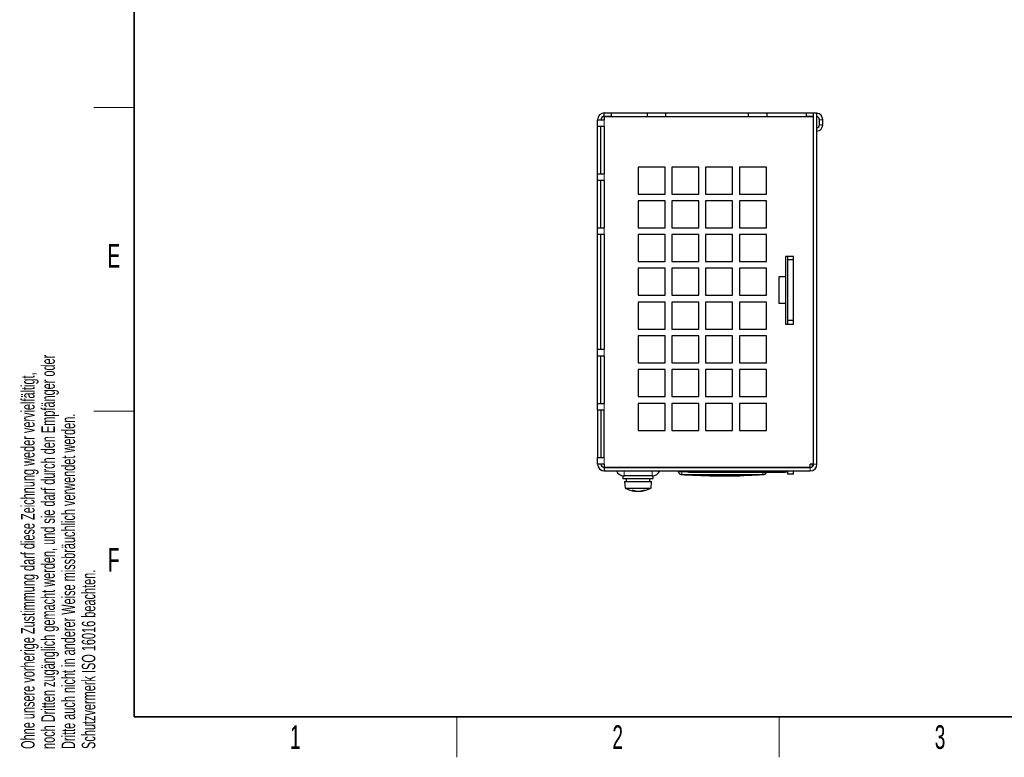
# Model space of a CAD drawing. Header units: millimetres. Extents: x 5 to 418, y 2 to 292.
# Tile 1 of 13: x 9 to 155, y 6 to 115. Entities that reach past the tile are written whole.
import ezdxf

# ---------------------------------------------------------------- set-up
doc = ezdxf.new("R2010")
doc.units = ezdxf.units.MM
doc.layers.add('SLD-0', color=7, linetype='Continuous')
doc.styles.add('SLDTEXTSTYLE0', font='TXT', dxfattribs={"width": 0.605})

msp = doc.modelspace()

# ---------------------------------------------------------------- linework, layer by layer
at = {"color": 7, "linetype": 'Continuous', "lineweight": 25}
for p, q in [((95.621, 100.9145), (95.621, 101.4145)), ((95.621, 101.4145), (96.621, 101.4145)), ((96.621, 100.9145), (95.621, 100.9145)), ((95.621, 100.8645), (95.621, 100.4145)), ((126.571, 100.8645), (95.621, 100.8645)), ((96.621, 101.4145), (96.621, 100.9145)), ((96.621, 101.4145), (101.996, 101.4145)), ((96.621, 100.9145), (101.996, 100.9145)), ((101.996, 100.9145), (101.996, 101.4145)), ((101.996, 101.4145), (104.746, 101.4145)), ((101.996, 100.9145), (104.746, 100.9145)), ((104.746, 101.4145), (116.996, 101.4145)), ((104.746, 100.9145), (104.746, 101.4145)), ((104.746, 100.9145), (116.996, 100.9145)), ((116.996, 100.9145), (116.996, 101.4145)), ((116.996, 101.4145), (119.746, 101.4145)), ((116.996, 100.9145), (119.746, 100.9145)), ((119.746, 100.9145), (119.746, 101.4145)), ((119.746, 101.4145), (125.571, 101.4145)), ((119.746, 100.9145), (125.571, 100.9145)), ((122.771, 100.9145), (122.771, 100.8645)), ((123.621, 100.8645), (123.621, 100.9145)), ((125.571, 100.9145), (125.571, 101.4145)), ((125.571, 101.4145), (126.571, 101.4145)), ((126.571, 100.9145), (125.571, 100.9145)), ((126.471, 100.9145), (126.471, 100.8645)), ((126.571, 101.4145), (126.571, 100.9145)), ((126.571, 101.4145), (126.621, 101.4145)), ((126.571, 100.9145), (126.621, 100.9145)), ((126.571, 100.8645), (126.571, 49.4145)), ((126.621, 101.4145), (127.121, 101.4145)), ((126.621, 49.4145), (126.621, 101.4145)), ((127.121, 49.4145), (127.121, 101.4145)), ((94.621, 99.4145), (94.621, 100.4145)), ((94.621, 100.4145), (95.621, 100.4145)), ((95.621, 99.4145), (94.621, 99.4145)), ((94.621, 92.4145), (94.621, 99.4145)), ((95.121, 92.4145), (95.121, 99.4145)), ((95.621, 99.4145), (95.621, 92.4145)), ((126.571, 99.4047), (126.621, 99.3758)), ((127.471, 99.6645), (127.471, 100.4145)), ((127.971, 99.6645), (127.971, 100.4145)), ((126.571, 98.8278), (126.621, 98.8028)), ((126.571, 95.5645), (126.621, 95.5645)), ((104.621, 93.4145), (100.621, 93.4145)), ((100.621, 93.4145), (100.621, 89.4145)), ((104.621, 89.4145), (104.621, 93.4145)), ((109.621, 93.4145), (105.621, 93.4145)), ((105.621, 93.4145), (105.621, 89.4145)), ((109.621, 89.4145), (109.621, 93.4145)), ((114.621, 93.4145), (110.621, 93.4145)), ((110.621, 93.4145), (110.621, 89.4145)), ((114.621, 89.4145), (114.621, 93.4145)), ((119.621, 93.4145), (115.621, 93.4145)), ((115.621, 93.4145), (115.621, 89.4145)), ((119.621, 89.4145), (119.621, 93.4145)), ((94.621, 91.4145), (94.621, 92.4145)), ((94.621, 92.4145), (95.621, 92.4145)), ((95.621, 91.4145), (94.621, 91.4145)), ((94.621, 84.4145), (94.621, 91.4145)), ((95.121, 84.4145), (95.121, 91.4145)), ((95.621, 91.4145), (95.621, 84.4145)), ((100.621, 89.4145), (104.621, 89.4145)), ((105.621, 89.4145), (109.621, 89.4145)), ((110.621, 89.4145), (114.621, 89.4145)), ((115.621, 89.4145), (119.621, 89.4145)), ((104.621, 88.4145), (100.621, 88.4145)), ((100.621, 88.4145), (100.621, 84.4145)), ((104.621, 84.4145), (104.621, 88.4145)), ((109.621, 88.4145), (105.621, 88.4145)), ((105.621, 88.4145), (105.621, 84.4145)), ((109.621, 84.4145), (109.621, 88.4145)), ((114.621, 88.4145), (110.621, 88.4145)), ((110.621, 88.4145), (110.621, 84.4145)), ((114.621, 84.4145), (114.621, 88.4145)), ((119.621, 88.4145), (115.621, 88.4145)), ((115.621, 88.4145), (115.621, 84.4145)), ((119.621, 84.4145), (119.621, 88.4145)), ((94.621, 83.4145), (94.621, 84.4145)), ((94.621, 84.4145), (95.621, 84.4145)), ((95.621, 83.4145), (94.621, 83.4145)), ((94.621, 66.4145), (94.621, 83.4145)), ((95.121, 66.4145), (95.121, 83.4145)), ((95.621, 83.4145), (95.621, 66.4145)), ((100.621, 84.4145), (104.621, 84.4145)), ((104.621, 83.4145), (100.621, 83.4145)), ((100.621, 83.4145), (100.621, 79.4145)), ((104.621, 79.4145), (104.621, 83.4145)), ((105.621, 84.4145), (109.621, 84.4145)), ((109.621, 83.4145), (105.621, 83.4145)), ((105.621, 83.4145), (105.621, 79.4145)), ((109.621, 79.4145), (109.621, 83.4145)), ((110.621, 84.4145), (114.621, 84.4145)), ((114.621, 83.4145), (110.621, 83.4145)), ((110.621, 83.4145), (110.621, 79.4145)), ((114.621, 79.4145), (114.621, 83.4145)), ((115.621, 84.4145), (119.621, 84.4145)), ((119.621, 83.4145), (115.621, 83.4145)), ((115.621, 83.4145), (115.621, 79.4145)), ((119.621, 79.4145), (119.621, 83.4145)), ((100.621, 79.4145), (104.621, 79.4145)), ((105.621, 79.4145), (109.621, 79.4145)), ((110.621, 79.4145), (114.621, 79.4145)), ((115.621, 79.4145), (119.621, 79.4145)), ((123.621, 80.1645), (122.471, 80.1645)), ((122.471, 80.1645), (122.471, 77.1488)), ((122.771, 80.1645), (122.771, 79.6645)), ((123.621, 79.6645), (122.771, 79.6645)), ((122.771, 79.6645), (122.771, 70.6645)), ((123.621, 79.6645), (123.621, 80.1645)), ((123.621, 70.6645), (123.621, 79.6645)), ((104.621, 78.4145), (100.621, 78.4145)), ((100.621, 78.4145), (100.621, 74.4145)), ((104.621, 74.4145), (104.621, 78.4145)), ((109.621, 78.4145), (105.621, 78.4145)), ((105.621, 78.4145), (105.621, 74.4145)), ((109.621, 74.4145), (109.621, 78.4145)), ((114.621, 78.4145), (110.621, 78.4145)), ((110.621, 78.4145), (110.621, 74.4145)), ((114.621, 74.4145), (114.621, 78.4145)), ((119.621, 78.4145), (115.621, 78.4145)), ((115.621, 78.4145), (115.621, 74.4145)), ((119.621, 74.4145), (119.621, 78.4145)), ((122.471, 77.1488), (121.471, 77.1488)), ((121.471, 77.1488), (121.471, 73.1802)), ((122.471, 77.1488), (122.471, 73.1802)), ((100.621, 74.4145), (104.621, 74.4145)), ((105.621, 74.4145), (109.621, 74.4145)), ((110.621, 74.4145), (114.621, 74.4145)), ((115.621, 74.4145), (119.621, 74.4145)), ((104.621, 73.4145), (100.621, 73.4145)), ((100.621, 73.4145), (100.621, 69.4145)), ((104.621, 69.4145), (104.621, 73.4145)), ((109.621, 73.4145), (105.621, 73.4145)), ((105.621, 73.4145), (105.621, 69.4145)), ((109.621, 69.4145), (109.621, 73.4145)), ((114.621, 73.4145), (110.621, 73.4145)), ((110.621, 73.4145), (110.621, 69.4145)), ((114.621, 69.4145), (114.621, 73.4145)), ((119.621, 73.4145), (115.621, 73.4145)), ((115.621, 73.4145), (115.621, 69.4145)), ((119.621, 69.4145), (119.621, 73.4145)), ((122.471, 73.1802), (121.471, 73.1802)), ((122.471, 73.1802), (122.471, 70.1645)), ((122.471, 70.1645), (123.621, 70.1645)), ((123.621, 70.6645), (122.771, 70.6645)), ((122.771, 70.6645), (122.771, 70.1645)), ((123.621, 70.1645), (123.621, 70.6645)), ((100.621, 69.4145), (104.621, 69.4145)), ((105.621, 69.4145), (109.621, 69.4145)), ((110.621, 69.4145), (114.621, 69.4145)), ((115.621, 69.4145), (119.621, 69.4145)), ((104.621, 68.4145), (100.621, 68.4145)), ((100.621, 68.4145), (100.621, 64.4145)), ((104.621, 64.4145), (104.621, 68.4145)), ((109.621, 68.4145), (105.621, 68.4145)), ((105.621, 68.4145), (105.621, 64.4145)), ((109.621, 64.4145), (109.621, 68.4145)), ((114.621, 68.4145), (110.621, 68.4145)), ((110.621, 68.4145), (110.621, 64.4145)), ((114.621, 64.4145), (114.621, 68.4145)), ((119.621, 68.4145), (115.621, 68.4145)), ((115.621, 68.4145), (115.621, 64.4145)), ((119.621, 64.4145), (119.621, 68.4145)), ((94.621, 65.4145), (94.621, 66.4145)), ((94.621, 66.4145), (95.621, 66.4145)), ((95.621, 65.4145), (94.621, 65.4145)), ((94.621, 58.4145), (94.621, 65.4145)), ((95.121, 58.4145), (95.121, 65.4145)), ((95.621, 65.4145), (95.621, 58.4145)), ((100.621, 64.4145), (104.621, 64.4145)), ((105.621, 64.4145), (109.621, 64.4145)), ((110.621, 64.4145), (114.621, 64.4145)), ((115.621, 64.4145), (119.621, 64.4145)), ((104.621, 63.4145), (100.621, 63.4145)), ((100.621, 63.4145), (100.621, 59.4145)), ((104.621, 59.4145), (104.621, 63.4145)), ((109.621, 63.4145), (105.621, 63.4145)), ((105.621, 63.4145), (105.621, 59.4145)), ((109.621, 59.4145), (109.621, 63.4145)), ((114.621, 63.4145), (110.621, 63.4145)), ((110.621, 63.4145), (110.621, 59.4145)), ((114.621, 59.4145), (114.621, 63.4145)), ((119.621, 63.4145), (115.621, 63.4145)), ((115.621, 63.4145), (115.621, 59.4145)), ((119.621, 59.4145), (119.621, 63.4145)), ((94.621, 57.4145), (94.621, 58.4145)), ((94.621, 58.4145), (95.621, 58.4145)), ((100.621, 59.4145), (104.621, 59.4145)), ((104.621, 58.4145), (100.621, 58.4145)), ((100.621, 58.4145), (100.621, 54.4145)), ((104.621, 54.4145), (104.621, 58.4145)), ((105.621, 59.4145), (109.621, 59.4145)), ((109.621, 58.4145), (105.621, 58.4145)), ((105.621, 58.4145), (105.621, 54.4145)), ((109.621, 54.4145), (109.621, 58.4145)), ((110.621, 59.4145), (114.621, 59.4145)), ((114.621, 58.4145), (110.621, 58.4145)), ((110.621, 58.4145), (110.621, 54.4145)), ((114.621, 54.4145), (114.621, 58.4145)), ((115.621, 59.4145), (119.621, 59.4145)), ((119.621, 58.4145), (115.621, 58.4145)), ((115.621, 58.4145), (115.621, 54.4145)), ((119.621, 54.4145), (119.621, 58.4145)), ((95.621, 57.4145), (94.621, 57.4145)), ((94.621, 57.4145), (94.621, 50.4145)), ((95.121, 57.4145), (95.121, 50.4145)), ((95.621, 50.4145), (95.621, 57.4145)), ((100.621, 54.4145), (104.621, 54.4145)), ((105.621, 54.4145), (109.621, 54.4145)), ((110.621, 54.4145), (114.621, 54.4145)), ((115.621, 54.4145), (119.621, 54.4145)), ((94.621, 49.4145), (94.621, 50.4145)), ((94.621, 50.4145), (95.621, 50.4145)), ((95.621, 49.4145), (94.621, 49.4145)), ((95.621, 49.4145), (95.621, 48.9645)), ((95.621, 48.9645), (126.121, 48.9645)), ((95.621, 48.9145), (95.621, 48.4145)), ((95.621, 48.9145), (126.121, 48.9145)), ((95.621, 48.4145), (126.121, 48.4145)), ((97.296, 48.9145), (97.296, 48.9645)), ((98.046, 48.9145), (98.046, 48.9645)), ((103.196, 48.9645), (103.196, 48.9145)), ((103.946, 48.9645), (103.946, 48.9145)), ((106.621, 48.4145), (106.621, 48.2585)), ((107.771, 48.9145), (107.771, 48.9645)), ((108.121, 48.239), (122.421, 48.239)), ((108.121, 48.2381), (122.421, 48.2381)), ((122.771, 48.9645), (122.771, 48.9145)), ((122.771, 48.4145), (122.771, 47.9145)), ((123.621, 48.9145), (123.621, 48.9645)), ((123.621, 47.9145), (123.621, 48.4145)), ((126.571, 49.4145), (126.121, 49.4145)), ((126.121, 48.9645), (126.121, 49.4145)), ((126.471, 49.0645), (126.471, 49.4145)), ((126.4781, 49.0645), (126.471, 49.0645)), ((98.371, 47.6645), (98.371, 47.2645)), ((98.371, 47.6645), (98.546, 47.6645)), ((98.371, 47.2645), (102.871, 47.2645)), ((102.696, 47.6645), (98.546, 47.6645)), ((98.621, 46.8645), (98.696, 45.8645)), ((98.621, 46.8645), (102.621, 46.8645)), ((98.871, 47.2645), (98.871, 46.8645)), ((102.371, 46.8645), (102.371, 47.2645)), ((102.546, 45.8645), (102.621, 46.8645)), ((102.696, 47.6645), (102.871, 47.6645)), ((102.871, 47.2645), (102.871, 47.6645)), ((106.9509, 47.8936), (107.5656, 47.8561)), ((107.498, 47.8494), (108.6654, 47.7965)), ((107.5658, 47.8822), (108.6655, 47.8481)), ((107.5658, 47.8722), (107.5658, 47.8822)), ((108.6655, 47.8381), (107.5658, 47.8722)), ((108.6648, 47.7933), (108.739, 47.7893)), ((108.7393, 47.7938), (108.6649, 47.7927)), ((108.6655, 47.8381), (108.6655, 47.8481)), ((108.6655, 47.7942), (108.6655, 47.8228)), ((108.6655, 47.8042), (109.9169, 47.816)), ((109.9169, 47.806), (108.6655, 47.7942)), ((108.736, 47.7933), (109.9409, 47.7388)), ((109.9169, 47.816), (114.7157, 47.7886)), ((109.9169, 47.806), (109.9169, 47.816)), ((114.7157, 47.7786), (109.9169, 47.806)), ((109.9169, 47.7282), (110.1994, 47.7347)), ((110.0669, 47.7331), (110.1991, 47.7271)), ((110.1954, 47.7238), (111.2286, 47.6892)), ((111.2286, 47.6857), (111.2286, 47.7707)), ((112.4735, 47.6914), (114.7157, 47.7039)), ((112.4735, 47.6744), (115.0633, 47.6965)), ((112.4735, 47.6644), (112.4735, 47.6914)), ((115.0633, 47.6865), (112.4735, 47.6644)), ((114.7157, 47.7786), (114.7157, 47.7886)), ((114.7157, 47.7039), (114.7157, 47.7583)), ((115.0633, 47.7931), (117.7082, 47.8519)), ((117.7082, 47.8419), (115.0633, 47.783)), ((115.0633, 47.783), (115.0633, 47.7931)), ((115.0633, 47.7346), (115.0633, 47.6865)), ((117.1532, 47.78), (116.2827, 47.746)), ((117.1532, 47.7748), (116.2827, 47.7366)), ((116.2827, 47.7266), (117.1532, 47.7647)), ((117.1532, 47.7626), (116.2827, 47.7239)), ((116.2827, 47.746), (116.2827, 47.7266)), ((117.4322, 47.784), (117.4322, 47.794)), ((117.4702, 47.7921), (118.4422, 47.8375)), ((118.5481, 47.8378), (118.3369, 47.8258)), ((118.6132, 47.8549), (119.2912, 47.8939)), ((118.6215, 47.8603), (118.6149, 47.859)), ((118.62, 47.8492), (118.6215, 47.8503)), ((118.6215, 47.8503), (118.6215, 47.8603)), ((118.624, 47.8492), (118.624, 47.859)), ((123.621, 47.9145), (122.771, 47.9145)), ((98.696, 45.8645), (102.546, 45.8645)), ((100.0942, 45.4992), (100.0855, 45.4309)), ((100.1989, 45.4618), (100.1888, 45.3952)), ((100.1938, 45.4279), (100.1943, 45.4198)), ((100.5438, 45.4011), (100.5435, 45.3871)), ((100.9759, 45.4241), (100.9815, 45.3871)), ((101.1493, 45.4644), (101.1542, 45.4198))]:
    msp.add_line(p, q, dxfattribs=at)
at = {"color": 7, "linetype": 'Continuous', "lineweight": 18}
for p, q in [((95.621, 99.4145), (95.621, 100.4145)), ((127.471, 100.4145), (127.971, 100.4145)), ((127.971, 99.6645), (127.471, 99.6645)), ((126.621, 98.9717), (126.571, 98.8851)), ((95.621, 91.4145), (95.621, 92.4145)), ((95.621, 83.4145), (95.621, 84.4145)), ((95.621, 65.4145), (95.621, 66.4145)), ((95.621, 57.4145), (95.621, 58.4145)), ((95.621, 49.4145), (95.621, 50.4145)), ((98.546, 48.4145), (98.546, 47.6645)), ((102.696, 47.6645), (102.696, 48.4145)), ((107.121, 48.2585), (107.1168, 47.9086)), ((107.121, 48.4145), (107.121, 48.2585)), ((107.121, 48.2585), (110.1556, 48.239)), ((119.1213, 48.2381), (119.1253, 47.9086)), ((126.121, 48.4145), (126.121, 48.9145)), ((126.621, 49.4145), (127.121, 49.4145)), ((117.1532, 47.7647), (117.1532, 47.7748)), ((117.7082, 47.8419), (117.7082, 47.8519))]:
    msp.add_line(p, q, dxfattribs=at)
at = {"color": 7, "linetype": 'Continuous', "lineweight": 25, "flags": 128}
msp.add_lwpolyline([(95.6419, 100.9145), (95.6401, 100.9102), (95.6261, 100.8645)], dxfattribs=at)
at = {"color": 7, "linetype": 'Continuous', "lineweight": 25}
for centre, radius, start, end in [((95.621, 100.4145), 1, 90, 180), ((95.621, 100.4145), 0.5, 90, 180), ((95.871, 100.8145), 0.1, 90, 150), ((126.371, 100.8145), 0.1, 30, 90), ((126.971, 100.4145), 1, 0, 81.373073), ((126.971, 100.4145), 0.5, 0, 72.542397), ((127.021, 99.6645), 0.45, 282.839588, 0), ((127.021, 99.6645), 0.95, 276.042328, 0), ((95.621, 49.4145), 1, 180, 270), ((95.621, 49.4145), 0.5, 180, 270), ((98.546, 48.9145), 1.25, 203.578178, 270), ((99.256, 49.1645), 0.25, 270, 306.869898), ((101.986, 49.1645), 0.25, 233.130102, 270), ((102.696, 48.9145), 1.25, 270, 336.421822), ((106.971, 48.2429), 0.35, 179.998299, 266.658505), ((108.121, 48.5881), 0.35, 209.736692, 270), ((108.121, 48.589), 0.35, 209.905367, 270), ((119.271, 48.2429), 0.35, 273.30809, 0.001716), ((122.421, 48.589), 0.35, 270.000123, 330.094633), ((122.421, 48.5881), 0.35, 270, 330.263308), ((126.121, 49.4145), 1, 270, 0), ((126.121, 49.4145), 0.5, 270, 0), ((100.621, 49.3708), 4, 241.232927, 263.120735), ((99.8155, 47.9716), 2.3913, 267.779021, 272.220979), ((100.5244, 46.994), 1.6236, 240.414477, 254.316745), ((100.8272, 47.3934), 2.0311, 243.097077, 255.068979), ((100.2543, 45.7518), 0.3626, 242.265742, 259.597241), ((100.2529, 46.3197), 0.9267, 263.121723, 266.032966), ((100.716, 49.108), 3.7248, 261.948782, 267.346008), ((100.8139, 48.5592), 3.1696, 260.740145, 266.591585), ((100.4515, 48.5236), 3.1378, 271.680692, 276.514296), ((100.4952, 49.1165), 3.7236, 272.004499, 277.404397), ((100.441, 48.113), 2.7416, 281.232911, 291.726199), ((100.8966, 46.3073), 0.9241, 275.275159, 286.18699), ((100.621, 49.3708), 4, 275.187847, 298.767073), ((100.6803, 47.731), 2.3593, 281.586659, 293.207372), ((101.5695, 47.1588), 1.5966, 265.920491, 271.455899)]:
    msp.add_arc(centre, radius, start, end, dxfattribs=at)
at = {"color": 7, "linetype": 'Continuous', "lineweight": 18}
for centre, start, end in [((106.971, 48.2585), 180.001948, 269.009929), ((119.2711, 48.2585), 270.99016, 356.649788)]:
    msp.add_arc(centre, 0.35, start, end, dxfattribs=at)
for points, knots in [([(106.621, 48.2585), (106.6266, 48.2587), (106.6376, 48.259), (106.7238, 48.2592), (106.8507, 48.2592), (106.9912, 48.2589), (107.0842, 48.2586), (107.121, 48.2585)], [0, 0, 0, 0, 0.21467278, 0.42935247, 0.64402667, 0.85869575, 1, 1, 1, 1]), ([(106.965, 47.9086), (106.9586, 47.9025), (106.9491, 47.8936), (106.9505, 47.8949), (106.951, 47.8953)], [0, 0, 0, 0, 0.681024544, 1, 1, 1, 1]), ([(107.1168, 47.9086), (107.1057, 47.9087), (107.0777, 47.909), (107.0353, 47.9092), (106.997, 47.9093), (106.9706, 47.9091), (106.9668, 47.9088), (106.965, 47.9086)], [0, 0, 0, 0, 0.14056698, 0.35532785, 0.57084385, 0.7860438, 1, 1, 1, 1]), ([(119.1253, 47.9086), (117.1237, 47.8908), (113.1209, 47.8553), (109.118, 47.8908), (107.1168, 47.9086)], [0, 0, 0, 0, 0.50003904, 1, 1, 1, 1]), ([(119.2771, 47.9086), (119.2762, 47.9087), (119.2741, 47.909), (119.2556, 47.9093), (119.2213, 47.9093), (119.1761, 47.9091), (119.1422, 47.9088), (119.1253, 47.9086)], [0, 0, 0, 0, 0.140656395, 0.355502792, 0.571031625, 0.786170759, 1, 1, 1, 1]), ([(119.2913, 47.8951), (119.2924, 47.8941), (119.2944, 47.8922), (119.2827, 47.9033), (119.2771, 47.9086)], [0, 0, 0, 0, 0.51637615, 1, 1, 1, 1])]:
    msp.add_open_spline(points, degree=3, knots=knots, dxfattribs=at)
at = {"color": 7, "linetype": 'Continuous', "lineweight": 25}
for points, knots in [([(106.621, 48.2448), (106.621, 48.2443), (106.621, 48.243), (106.621, 48.2522), (106.621, 48.2585)], [0, 0, 0, 0, 0.31878402, 1, 1, 1, 1]), ([(111.2284, 47.6805), (111.2506, 47.6795), (111.6652, 47.6602), (112.0805, 47.6697), (112.4735, 47.6786)], [0, 0, 0, 0, 0.05368859, 1, 1, 1, 1]), ([(114.3546, 47.6805), (114.6006, 47.6786), (115.2476, 47.6736), (115.8936, 47.7129), (116.294, 47.7372)], [0, 0, 0, 0, 0.3801847, 1, 1, 1, 1]), ([(117.4286, 47.784), (117.4296, 47.7843), (117.4333, 47.7855), (117.4072, 47.7862), (117.3532, 47.7861), (117.2746, 47.7844), (117.2038, 47.7821), (117.1629, 47.7804), (117.1532, 47.78)], [0, 0, 0, 0, 0.07502059, 0.28971159, 0.5042435, 0.71871791, 0.93325645, 1, 1, 1, 1]), ([(117.4679, 47.7835), (117.469, 47.7833), (117.4734, 47.7825), (117.4438, 47.7796), (117.3823, 47.7751), (117.2926, 47.7698), (117.2115, 47.7655), (117.1645, 47.7632), (117.1532, 47.7626)], [0, 0, 0, 0, 0.07318348, 0.28763208, 0.50225775, 0.71709958, 0.9321252, 1, 1, 1, 1]), ([(117.1532, 47.7647), (117.1846, 47.7663), (117.2475, 47.7695), (117.3306, 47.7744), (117.3959, 47.7789), (117.4156, 47.7812), (117.4255, 47.7824)], [0, 0, 0, 0, 0.25002747, 0.50005292, 0.75009972, 1, 1, 1, 1]), ([(117.7082, 47.8519), (117.8108, 47.8545), (118.0161, 47.8595), (118.2897, 47.8626), (118.4963, 47.864), (118.6059, 47.8634), (118.6171, 47.8612), (118.6215, 47.8603)], [0, 0, 0, 0, 0.21462852, 0.42925656, 0.64389477, 0.8585349, 1, 1, 1, 1]), ([(118.6215, 47.8503), (118.6114, 47.8515), (118.5913, 47.854), (118.4339, 47.8537), (118.2023, 47.8517), (117.9454, 47.8481), (117.7756, 47.8437), (117.7082, 47.8419)], [0, 0, 0, 0, 0.21458998, 0.42917873, 0.64379751, 0.85844062, 1, 1, 1, 1]), ([(118.6215, 47.852), (118.6951, 47.8567), (118.7892, 47.8627), (118.7899, 47.8646), (118.79, 47.865)], [0, 0, 0, 0, 0.78078861, 1, 1, 1, 1]), ([(118.7974, 47.8568), (118.798, 47.8558), (118.7992, 47.8535), (118.6866, 47.8462), (118.6215, 47.842)], [0, 0, 0, 0, 0.42258421, 1, 1, 1, 1])]:
    msp.add_open_spline(points, degree=3, knots=knots, dxfattribs=at)
at = {"layer": 'SLD-0', "lineweight": 35}
for p, q in [((26, 282.5), (26, 12)), ((26, 12), (408, 12))]:
    msp.add_line(p, q, dxfattribs=at)
at = {"layer": 'SLD-0', "lineweight": 18}
for p, q in [((20, 102.25), (26, 102.25)), ((20, 57.25), (26, 57.25)), ((73.75, 6), (73.75, 12)), ((121.5, 6), (121.5, 12))]:
    msp.add_line(p, q, dxfattribs=at)

# ---------------------------------------------------------------- texts
at = {"layer": 'SLD-0', "char_height": 2, "attachment_point": 1, "rotation": 90, "style": 'SLDTEXTSTYLE0'}
for s, insert in [('noch Dritten zugänglich gemacht werden, und sie darf durch den Empfänger oder', (12.2299, 7.2381)), ('Ohne unsere vorherige Zustimmung darf diese Zeichnung weder vervielfältigt,', (9.2299, 7.2381)), ('Dritte auch nicht in anderer Weise missbräuchlich verwendet werden.', (15.2299, 7.2381)), ('Schutzvermerk ISO 16016 beachten.', (18.2299, 7.2381))]:
    msp.add_mtext(s, dxfattribs=dict(at, insert=insert))
at = {"layer": 'SLD-0', "char_height": 3.5, "attachment_point": 2, "style": 'SLDTEXTSTYLE0'}
for s, insert in [('E', (22.9816, 82.0011)), ('F', (22.9536, 37.0011)), ('1', (49.8527, 10.743)), ('2', (97.6027, 10.743)), ('3', (145.3527, 10.743))]:
    msp.add_mtext(s, dxfattribs=dict(at, insert=insert))

doc.saveas('drawing.dxf')
